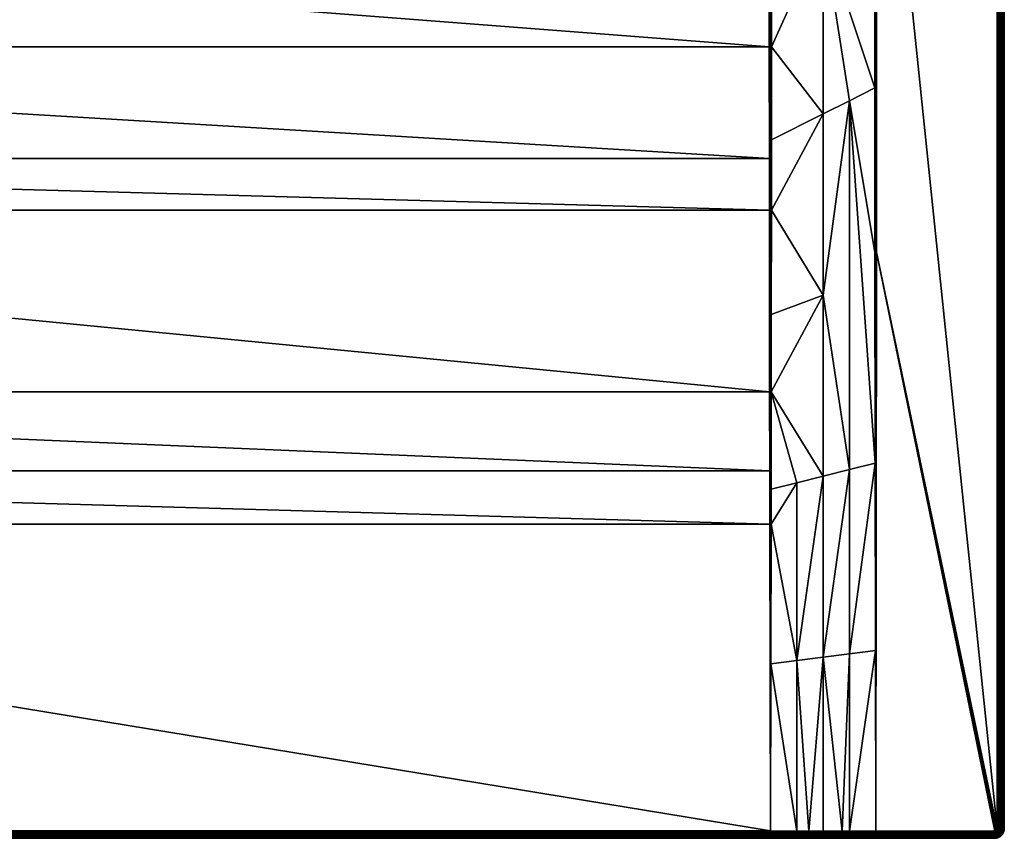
# Model space of a CAD drawing. Header units: centimetres. Extents: x 0 to 1000, y -700 to 0.
# Tile 8 of 9: x 579 to 1000, y -700 to -350. Entities that reach past the tile are written whole.
import ezdxf

# ---------------------------------------------------------------- set-up
doc = ezdxf.new("R2010")
doc.units = ezdxf.units.CM
doc.layers.get('0').update_dxf_attribs({"color": 133})

msp = doc.modelspace()

# ---------------------------------------------------------------- meshes
at = {"color": 254}
mesh = msp.add_polyface(dxfattribs=at)
corners = [(917.44, -73.1, 23.97), (925.02, -63.97, 27.01), (914.89, -76.16, 22.95), (922.51, -86.19, 22.5), (915.38, -92.02, 20.13), (922.5, -235.31, 22.5), (911.74, -95.31, 18.91), (944.54, -67.77, 29.85), (936.04, -74.99, 27.01), (944.54, -199.08, 29.85), (931.4, -78.93, 25.47), (923.84, -85.11, 22.95), (1000, -4, 27), (1000, -696, 0), (1000, -4, 0), (997, -4, 30), (945.49, -67.77, 30), (945.49, -199.08, 30), (927.81, -66.56, 26.38), (917.22, -78.3, 22.42), (919.49, -80.51, 22.24), (933.44, -72.19, 26.38), (944.45, -65.06, 29.88), (921.7, -82.78, 22.42), (910.03, -93.45, 18.49), (904.75, -88.32, 18.89), (906.55, -89.97, 18.49), (908.31, -91.69, 18.35), (899.07, -101.84, 15.08), (930.66, -69.34, 26.16), (945.01, -199.08, 29.96), (945.01, -67.77, 29.96), (997.47, -696, 29.96), (997.47, -4, 29.96), (997.93, -696, 29.85), (997.93, -4, 29.85), (998.36, -696, 29.67), (998.36, -4, 29.67), (998.76, -696, 29.43), (998.76, -4, 29.43), (999.12, -696, 29.12), (999.12, -4, 29.12), (999.43, -696, 28.76), (999.43, -4, 28.76), (999.67, -696, 28.36), (999.67, -4, 28.36), (999.85, -696, 27.93), (999.85, -4, 27.93), (999.96, -696, 27.47), (999.96, -4, 27.47), (1000, -696, 27)]
mesh.append_faces([[corners[k] for k in face] for face in [(0, 1, 2, 0), (3, 4, 5, 3), (5, 4, 6, 5), (7, 8, 9, 7), (9, 8, 10, 9), (9, 10, 11, 9), (5, 9, 3, 5), (3, 9, 11, 3), (12, 13, 14, 12), (15, 16, 17, 15), (18, 19, 20, 18), (10, 8, 21, 10), (21, 8, 7, 21), (21, 7, 22, 21), (11, 23, 3, 11), (3, 23, 24, 3), (3, 24, 4, 3), (4, 24, 6, 4), (2, 25, 19, 2), (19, 26, 20, 19), (20, 26, 27, 20), (20, 27, 23, 20), (23, 28, 24, 23), (18, 1, 19, 18), (19, 1, 0, 19), (19, 0, 2, 19), (11, 10, 23, 11), (23, 10, 21, 23), (23, 21, 20, 23), (20, 21, 29, 20), (20, 29, 18, 20), (9, 30, 7, 9), (7, 30, 31, 7), (30, 17, 16, 30), (30, 16, 31, 30), (15, 32, 33, 15), (33, 34, 35, 33), (35, 36, 37, 35), (37, 38, 39, 37), (39, 40, 41, 39), (41, 42, 43, 41), (43, 44, 45, 43), (45, 46, 47, 45), (47, 48, 49, 47), (49, 50, 12, 49)]], dxfattribs={"vtx3": -1, "color": 254})
mesh = msp.add_polyface(dxfattribs=at)
corners = [(933.75, -384.63, 26.58), (944.6, -379.2, 29.89), (922.5, -312.79, 22.55), (944.55, -218.83, 29.85), (922.5, -235.31, 22.5), (944.54, -199.08, 29.85), (933.75, -621.17, 28.96), (944.88, -619.77, 29.97), (944.76, -539.56, 29.94), (922.5, -390.26, 23.16), (900.42, -431.39, 17.29), (922.5, -467.72, 24.36), (922.5, -622.58, 27.93), (933.75, -542.33, 28), (944.63, -449.44, 29.9), (922.5, -545.16, 26), (900.46, -361.62, 15.66), (1000, -696, 27), (1000, -696, 0), (1000, -4, 27), (945.38, -449.44, 30), (996, -697, 30), (996.16, -696.99, 30), (996.31, -696.95, 30), (996.59, -696.81, 30), (996.71, -696.71, 30), (996.81, -696.59, 30), (997, -4, 30), (945.49, -199.08, 30), (997, -696, 30), (996.95, -696.31, 30), (945, -449.44, 29.98), (945, -697, 30), (945.01, -199.08, 29.96), (997.47, -696, 29.96), (997.47, -4, 29.96), (997.93, -696, 29.85), (997.93, -4, 29.85), (998.36, -696, 29.67), (998.36, -4, 29.67), (998.76, -696, 29.43), (998.76, -4, 29.43), (999.12, -696, 29.12), (999.12, -4, 29.12), (999.43, -696, 28.76), (999.43, -4, 28.76), (999.67, -696, 28.36), (999.67, -4, 28.36), (999.85, -696, 27.93), (999.85, -4, 27.93), (999.96, -696, 27.47), (999.96, -4, 27.47)]
mesh.append_faces([[corners[k] for k in face] for face in [(0, 1, 2, 0), (2, 1, 3, 2), (2, 3, 4, 2), (4, 3, 5, 4), (6, 7, 8, 6), (9, 10, 11, 9), (12, 6, 13, 12), (13, 6, 8, 13), (13, 8, 0, 13), (0, 8, 14, 0), (0, 14, 1, 0), (15, 12, 13, 15), (15, 13, 11, 15), (11, 13, 0, 11), (11, 0, 9, 11), (9, 0, 2, 9), (9, 2, 16, 9), (17, 18, 19, 17), (20, 21, 22, 20), (20, 22, 23, 20), (23, 24, 20, 23), (20, 24, 25, 20), (20, 25, 26, 20), (27, 28, 29, 27), (29, 28, 20, 29), (29, 20, 30, 29), (30, 20, 26, 30), (31, 8, 32, 31), (5, 3, 33, 5), (33, 3, 1, 33), (33, 1, 31, 33), (31, 1, 14, 31), (31, 14, 8, 31), (32, 20, 31, 32), (31, 20, 28, 31), (31, 28, 33, 31), (27, 29, 34, 27), (35, 34, 36, 35), (37, 36, 38, 37), (39, 38, 40, 39), (41, 40, 42, 41), (43, 42, 44, 43), (45, 44, 46, 45), (47, 46, 48, 47), (49, 48, 50, 49), (51, 50, 17, 51)]], dxfattribs={"vtx3": -1, "color": 254})
mesh = msp.add_polyface(dxfattribs=at)
corners = [(899.51, -300, 15), (563.52, -232.03, 15), (557.19, -242.3, 15), (549.22, -251.36, 15), (539.84, -258.94, 15), (529.3, -264.82, 15), (570.56, -209.04, 15), (568.02, -220.83, 15), (517.93, -268.84, 15), (506.03, -270.88, 15), (100.49, -300, 15), (899.52, -361.62, 15.51), (100.48, -361.62, 15.51), (899.55, -409.32, 16.64), (100.45, -409.32, 16.64), (899.56, -431.39, 17.16), (900.46, -326.55, 15.37), (922.5, -312.79, 22.55), (900.46, -300, 15.15), (922.5, -235.31, 22.5), (900.46, -251.8, 15.15), (900.46, -361.62, 15.66), (900.44, -401.31, 16.58), (922.5, -390.26, 23.16), (900.42, -431.39, 17.29), (543.21, -253.52, 14.4), (538.66, -257.19, 14.4), (538.93, -257.6, 14.66), (533.55, -260.05, 14.4), (528.64, -263.35, 14.66), (547.77, -249.84, 14.4), (548.11, -250.19, 14.66), (539.22, -258.03, 14.85), (528.85, -263.83, 14.85), (548.47, -250.57, 14.85), (539.53, -258.48, 14.96), (529.07, -264.32, 14.96), (548.84, -250.96, 14.96), (900, -431.39, 17.19), (899.99, -361.62, 15.54), (899.99, -300, 15.04), (899.99, -237.16, 15.04), (899.51, -237.16, 15)]
mesh.append_faces([[corners[k] for k in face] for face in [(0, 1, 2, 0), (2, 3, 0, 2), (0, 3, 4, 0), (0, 4, 5, 0), (0, 6, 7, 0), (0, 7, 1, 0), (5, 8, 0, 5), (0, 8, 9, 0), (0, 9, 10, 0), (0, 10, 11, 0), (11, 12, 13, 11), (13, 14, 15, 13), (16, 17, 18, 16), (18, 17, 19, 18), (19, 20, 18, 19), (21, 22, 23, 21), (23, 22, 24, 23), (21, 17, 16, 21), (25, 26, 27, 25), (26, 28, 27, 26), (27, 28, 29, 27), (30, 25, 31, 30), (31, 25, 27, 31), (31, 27, 32, 31), (32, 27, 33, 32), (34, 31, 32, 34), (34, 32, 35, 34), (35, 32, 36, 35), (37, 34, 35, 37), (37, 35, 4, 37), (4, 35, 5, 4), (3, 37, 4, 3), (38, 24, 22, 38), (38, 22, 39, 38), (18, 40, 16, 18), (16, 40, 39, 16), (16, 39, 21, 16), (21, 39, 22, 21), (13, 38, 39, 13), (13, 39, 11, 13), (11, 39, 40, 11), (11, 40, 0, 11), (18, 20, 40, 18), (40, 20, 41, 40), (41, 42, 0, 41), (41, 0, 40, 41)]], dxfattribs={"vtx3": -1, "color": 254})
mesh = msp.add_polyface(dxfattribs=at)
corners = [(504.24, -249.79, 2.6), (505.85, -268.78, 14.4), (508.41, -249.07, 2.6), (511.62, -267.79, 14.4), (512.59, -248.36, 2.6), (517.39, -266.8, 14.4), (516.59, -246.94, 2.6), (522.91, -264.85, 14.4), (520.58, -245.53, 2.6), (528.43, -262.9, 14.4), (524.28, -243.47, 2.6), (533.55, -260.05, 14.4), (527.98, -241.4, 2.6), (538.66, -257.19, 14.4), (500, -249.97, 2.6), (500, -268.78, 14.4), (899.52, -361.62, 15.51), (100.49, -300, 15), (100.48, -361.62, 15.51), (899.55, -409.32, 16.64), (100.45, -409.32, 16.64), (504.2, -249.3, 2.34), (504.15, -248.78, 2.15), (495.8, -249.3, 2.34), (528.64, -263.35, 14.66), (517.52, -267.28, 14.66), (505.9, -269.27, 14.66), (494.1, -269.27, 14.66), (505.94, -269.79, 14.85), (494.06, -269.79, 14.85), (517.65, -267.78, 14.85), (505.99, -270.33, 14.96), (494.01, -270.33, 14.96), (538.93, -257.6, 14.66), (528.85, -263.83, 14.85), (517.79, -268.31, 14.96), (506.03, -270.88, 15), (493.97, -270.88, 15), (539.22, -258.03, 14.85), (529.07, -264.32, 14.96), (517.93, -268.84, 15), (539.53, -258.48, 14.96), (529.3, -264.82, 15)]
mesh.append_faces([[corners[k] for k in face] for face in [(0, 1, 2, 0), (2, 1, 3, 2), (2, 3, 4, 2), (4, 3, 5, 4), (4, 5, 6, 4), (6, 5, 7, 6), (6, 7, 8, 6), (8, 7, 9, 8), (8, 9, 10, 8), (10, 9, 11, 10), (12, 11, 13, 12), (14, 15, 0, 14), (0, 15, 1, 0), (16, 17, 18, 16), (19, 18, 20, 19), (14, 0, 21, 14), (21, 0, 2, 21), (21, 22, 23, 21), (11, 9, 24, 11), (7, 5, 25, 7), (3, 1, 26, 3), (1, 15, 26, 1), (26, 15, 27, 26), (5, 3, 25, 5), (25, 3, 26, 25), (25, 26, 28, 25), (28, 26, 29, 28), (9, 7, 24, 9), (24, 7, 25, 24), (24, 25, 30, 24), (30, 25, 28, 30), (30, 28, 31, 30), (31, 28, 32, 31), (33, 24, 34, 33), (34, 24, 30, 34), (34, 30, 35, 34), (35, 30, 31, 35), (35, 31, 36, 35), (36, 31, 37, 36), (38, 34, 39, 38), (39, 34, 35, 39), (39, 35, 40, 39), (40, 35, 36, 40), (41, 39, 42, 41), (42, 39, 40, 42)]], dxfattribs={"vtx3": -1, "color": 254})
mesh = msp.add_polyface(dxfattribs=at)
corners = [(4, -700, 0), (899.99, -700, 26.83), (100.01, -700, 26.83), (100.26, -565.66, 22.73), (100, -565.65, 22.74), (100, -696.83, 29.82), (99.86, -625.39, 25.98), (99.75, -565.65, 22.77), (99.72, -550.74, 22.08), (99.66, -509.09, 20.15), (100, -509.1, 20.1), (100.29, -542.87, 21.66), (99.63, -476.04, 18.93), (100, -431.39, 17.19), (99.58, -431.39, 17.29), (99.56, -401.31, 16.58), (100.35, -509.1, 20.08), (100.44, -431.39, 17.16), (100.45, -409.32, 16.64), (100.01, -361.62, 15.54), (899.99, -697.32, 29.81), (100.01, -697.32, 29.81), (100.01, -697.8, 29.72), (899.99, -697.8, 29.72), (100.01, -698.26, 29.55), (899.99, -698.26, 29.55), (100.01, -698.68, 29.31), (899.99, -698.68, 29.31), (100.01, -699.06, 29.01), (899.99, -699.06, 29.01), (100.01, -699.39, 28.64), (899.99, -699.39, 28.64), (100.01, -699.65, 28.23), (899.99, -699.65, 28.23), (100.01, -699.84, 27.79), (899.99, -699.84, 27.79), (100.01, -699.96, 27.31), (899.99, -699.96, 27.31), (99.98, -700, 26.83), (99.98, -699.96, 27.31), (99.98, -699.84, 27.79), (99.99, -699.65, 28.23), (99.99, -699.39, 28.64), (99.99, -699.06, 29.01), (99.99, -698.68, 29.31), (99.99, -698.26, 29.55), (99.99, -697.8, 29.72), (99.99, -697.32, 29.81)]
mesh.append_faces([[corners[k] for k in face] for face in [(0, 1, 2, 0), (3, 4, 5, 3), (6, 5, 4, 6), (6, 4, 7, 6), (7, 4, 8, 7), (9, 8, 10, 9), (10, 8, 4, 10), (10, 4, 11, 10), (11, 4, 3, 11), (9, 10, 12, 9), (12, 10, 13, 12), (12, 13, 14, 12), (14, 13, 15, 14), (11, 16, 10, 11), (10, 16, 17, 10), (10, 17, 13, 10), (13, 17, 18, 13), (13, 18, 19, 13), (20, 21, 22, 20), (23, 22, 24, 23), (25, 24, 26, 25), (27, 26, 28, 27), (29, 28, 30, 29), (31, 30, 32, 31), (33, 32, 34, 33), (35, 34, 36, 35), (37, 36, 2, 37), (38, 2, 39, 38), (39, 2, 36, 39), (39, 36, 40, 39), (40, 36, 34, 40), (40, 34, 41, 40), (41, 34, 32, 41), (41, 32, 42, 41), (42, 32, 30, 42), (42, 30, 43, 42), (43, 30, 28, 43), (43, 28, 44, 43), (44, 28, 26, 44), (44, 26, 45, 44), (45, 26, 24, 45), (45, 24, 46, 45), (46, 24, 22, 46), (46, 22, 47, 46), (47, 22, 21, 47), (47, 21, 5, 47)]], dxfattribs={"vtx3": -1, "color": 254})
mesh = msp.add_polyface(dxfattribs=at)
corners = [(899.56, -431.39, 17.16), (100.45, -409.32, 16.64), (100.44, -431.39, 17.16), (899.65, -509.1, 20.08), (100.35, -509.1, 20.08), (899.71, -542.87, 21.66), (100.29, -542.87, 21.66), (899.74, -565.66, 22.73), (100.26, -565.66, 22.73), (900, -696.83, 29.82), (100, -696.83, 29.82), (996, -700, 0), (899.99, -700, 26.83), (4, -700, 0), (900, -565.65, 22.74), (900, -509.1, 20.1), (900, -431.39, 17.19), (899.55, -409.32, 16.64), (900.02, -700, 26.83), (899.99, -699.96, 27.31), (900.02, -699.96, 27.31), (899.99, -699.84, 27.79), (900.02, -699.84, 27.79), (899.99, -699.65, 28.23), (900.01, -699.65, 28.23), (899.99, -699.39, 28.64), (900.01, -699.39, 28.64), (899.99, -699.06, 29.01), (900.01, -699.06, 29.01), (899.99, -698.68, 29.31), (900.01, -698.68, 29.31), (899.99, -698.26, 29.55), (900.01, -698.26, 29.55), (899.99, -697.8, 29.72), (900.01, -697.8, 29.72), (899.99, -697.32, 29.81), (900.01, -697.32, 29.81), (100.01, -697.32, 29.81), (100.01, -697.8, 29.72), (100.01, -698.26, 29.55), (100.01, -698.68, 29.31), (100.01, -699.06, 29.01), (100.01, -699.39, 28.64), (100.01, -699.65, 28.23), (100.01, -699.84, 27.79), (100.01, -699.96, 27.31), (100.01, -700, 26.83)]
mesh.append_faces([[corners[k] for k in face] for face in [(0, 1, 2, 0), (0, 2, 3, 0), (3, 2, 4, 3), (3, 4, 5, 3), (5, 4, 6, 5), (5, 6, 7, 5), (7, 6, 8, 7), (7, 8, 9, 7), (9, 8, 10, 9), (11, 12, 13, 11), (7, 9, 14, 7), (7, 14, 5, 7), (5, 14, 15, 5), (5, 15, 3, 5), (3, 15, 16, 3), (3, 16, 0, 3), (0, 16, 17, 0), (12, 18, 19, 12), (19, 20, 21, 19), (21, 22, 23, 21), (23, 22, 24, 23), (23, 24, 25, 23), (25, 24, 26, 25), (25, 26, 27, 25), (27, 26, 28, 27), (27, 28, 29, 27), (29, 28, 30, 29), (29, 30, 31, 29), (31, 30, 32, 31), (31, 32, 33, 31), (33, 32, 34, 33), (33, 34, 35, 33), (35, 34, 36, 35), (35, 36, 9, 35), (9, 10, 37, 9), (9, 37, 35, 9), (35, 38, 33, 35), (33, 39, 31, 33), (31, 40, 29, 31), (29, 41, 27, 29), (27, 42, 25, 27), (25, 43, 23, 25), (23, 44, 21, 23), (21, 45, 19, 21), (19, 46, 12, 19)]], dxfattribs={"vtx3": -1, "color": 254})
mesh = msp.add_polyface(dxfattribs=at)
corners = [(911.25, -624, 26.89), (900.14, -625.39, 25.98), (911.25, -696.88, 29.87), (900, -696.83, 29.82), (911.25, -547.99, 24), (900.28, -550.74, 22.08), (900.25, -565.65, 22.77), (900.34, -509.09, 20.15), (900.42, -431.39, 17.29), (900.37, -476.04, 18.93), (922.5, -467.72, 24.36), (922.5, -545.16, 26), (916.42, -696.9, 29.89), (922.5, -622.58, 27.93), (900, -565.65, 22.74), (900, -509.1, 20.1), (900, -431.39, 17.19), (899.99, -699.96, 27.31), (900.02, -700, 26.83), (900.02, -699.96, 27.31), (899.99, -699.84, 27.79), (900.02, -699.84, 27.79), (900.01, -697.32, 29.81), (916.43, -700, 26.89), (916.43, -699.96, 27.37), (916.43, -699.85, 27.84), (900.01, -699.65, 28.23), (916.43, -699.66, 28.28), (900.01, -699.39, 28.64), (916.42, -699.4, 28.69), (900.01, -699.06, 29.01), (916.42, -699.08, 29.05), (900.01, -698.68, 29.31), (916.42, -698.71, 29.36), (900.01, -698.26, 29.55), (916.42, -698.3, 29.6), (900.01, -697.8, 29.72), (916.42, -697.85, 29.77), (916.42, -697.38, 29.87)]
mesh.append_faces([[corners[k] for k in face] for face in [(0, 1, 2, 0), (2, 1, 3, 2), (4, 5, 6, 4), (5, 4, 7, 5), (8, 9, 10, 8), (10, 9, 7, 10), (10, 7, 11, 10), (11, 7, 4, 11), (11, 4, 0, 11), (0, 4, 6, 0), (0, 6, 1, 0), (2, 12, 0, 2), (0, 12, 13, 0), (0, 13, 11, 0), (3, 1, 14, 3), (1, 6, 14, 1), (14, 6, 5, 14), (14, 5, 15, 14), (5, 7, 15, 5), (15, 7, 9, 15), (15, 9, 16, 15), (9, 8, 16, 9), (17, 18, 19, 17), (20, 19, 21, 20), (2, 3, 22, 2), (18, 23, 19, 18), (19, 23, 24, 19), (19, 24, 21, 19), (21, 24, 25, 21), (21, 25, 26, 21), (26, 25, 27, 26), (26, 27, 28, 26), (28, 27, 29, 28), (28, 29, 30, 28), (30, 29, 31, 30), (30, 31, 32, 30), (32, 31, 33, 32), (32, 33, 34, 32), (34, 33, 35, 34), (34, 35, 36, 34), (36, 35, 37, 36), (36, 37, 22, 36), (22, 37, 38, 22), (22, 38, 2, 22), (2, 38, 12, 2)]], dxfattribs={"vtx3": -1, "color": 254})
mesh = msp.add_polyface(dxfattribs=at)
corners = [(916.42, -696.9, 29.89), (922.5, -696.92, 29.92), (922.5, -622.58, 27.93), (945, -697, 30), (944.88, -619.77, 29.97), (933.75, -696.96, 29.96), (933.75, -621.17, 28.96), (930.71, -696.95, 29.95), (996.95, -696.31, 30), (996.99, -696.16, 30), (997, -696, 30), (996, -697, 30), (945.38, -449.44, 30), (996.81, -696.59, 30), (996.89, -696.45, 30), (999.95, -696.63, 27), (999.95, -696.63, 0), (1000, -696, 0), (1000, -696, 27), (944.76, -539.56, 29.94), (997.19, -696.86, 29.96), (997.31, -696.67, 29.96), (997.4, -696.45, 29.96), (997.45, -696.23, 29.96), (997.47, -696, 29.96), (997.72, -696.87, 29.85), (997.83, -696.6, 29.85), (997.9, -696.3, 29.85), (997.93, -696, 29.85), (998.25, -696.73, 29.67), (998.33, -696.37, 29.67), (998.36, -696, 29.67), (998.63, -696.85, 29.43), (998.73, -696.43, 29.43), (998.76, -696, 29.43), (998.97, -696.96, 29.12), (999.08, -696.49, 29.12), (999.12, -696, 29.12), (999.38, -696.54, 28.76), (999.43, -696, 28.76), (999.63, -696.57, 28.36), (999.67, -696, 28.36), (999.81, -696.6, 27.93), (999.85, -696, 27.93), (999.91, -696.62, 27.47), (999.96, -696, 27.47)]
mesh.append_faces([[corners[k] for k in face] for face in [(0, 1, 2, 0), (3, 4, 5, 3), (5, 4, 6, 5), (5, 6, 7, 5), (1, 7, 2, 1), (2, 7, 6, 2), (8, 9, 10, 8), (3, 11, 12, 3), (8, 13, 14, 8), (15, 16, 17, 15), (15, 17, 18, 15), (3, 19, 4, 3), (13, 20, 14, 13), (14, 20, 21, 14), (14, 21, 8, 14), (8, 21, 22, 8), (8, 22, 9, 8), (9, 22, 23, 9), (9, 23, 10, 9), (10, 23, 24, 10), (22, 25, 26, 22), (22, 26, 23, 22), (23, 26, 27, 23), (23, 27, 24, 23), (24, 27, 28, 24), (26, 29, 27, 26), (27, 29, 30, 27), (27, 30, 28, 27), (28, 30, 31, 28), (30, 32, 33, 30), (30, 33, 31, 30), (31, 33, 34, 31), (33, 35, 36, 33), (33, 36, 34, 33), (34, 36, 37, 34), (36, 38, 37, 36), (37, 38, 39, 37), (38, 40, 39, 38), (39, 40, 41, 39), (40, 42, 41, 40), (41, 42, 43, 41), (42, 44, 43, 42), (43, 44, 45, 43), (44, 15, 45, 44), (45, 15, 18, 45)]], dxfattribs={"vtx3": -1, "color": 254})
mesh = msp.add_polyface(dxfattribs=at)
corners = [(930.72, -700, 26.95), (916.43, -700, 26.89), (900.02, -700, 26.83), (996, -700, 0), (899.99, -700, 26.83), (945, -697.93, 29.85), (945, -697.91, 29.86), (930.71, -697.42, 29.92), (930.71, -698.33, 29.64), (930.71, -698.74, 29.39), (945, -698.76, 29.43), (945, -698.75, 29.44), (945, -698.36, 29.67), (930.71, -697.89, 29.81), (945, -698.34, 29.68), (930.71, -699.1, 29.09), (930.71, -699.41, 28.73), (945, -699.43, 28.76), (945, -699.42, 28.77), (945, -699.12, 29.12), (945, -699.11, 29.13), (930.71, -699.67, 28.32), (930.71, -699.85, 27.89), (945, -699.85, 27.93), (945, -699.67, 28.37), (945.01, -700, 27), (930.72, -699.96, 27.42), (945, -699.96, 27.47), (916.43, -699.96, 27.37), (916.43, -699.85, 27.84), (916.43, -699.66, 28.28), (916.42, -699.4, 28.69), (916.42, -699.08, 29.05), (916.42, -698.71, 29.36), (916.42, -698.3, 29.6), (916.42, -697.85, 29.77), (916.42, -697.38, 29.87), (945.01, -697.93, 29.85), (945.01, -697.91, 29.86), (945.01, -697.47, 29.96)]
mesh.append_faces([[corners[k] for k in face] for face in [(0, 1, 2, 0), (0, 2, 3, 0), (3, 2, 4, 3), (5, 6, 7, 5), (8, 9, 10, 8), (10, 11, 8, 10), (8, 11, 12, 8), (8, 12, 13, 8), (13, 12, 14, 13), (13, 14, 5, 13), (15, 16, 17, 15), (17, 18, 15, 17), (15, 18, 19, 15), (15, 19, 9, 15), (9, 19, 20, 9), (9, 20, 10, 9), (21, 22, 23, 21), (21, 23, 24, 21), (21, 24, 16, 21), (16, 24, 17, 16), (0, 25, 26, 0), (26, 25, 27, 26), (26, 27, 22, 26), (22, 27, 23, 22), (1, 0, 28, 1), (28, 0, 26, 28), (28, 26, 29, 28), (29, 26, 22, 29), (29, 22, 30, 29), (30, 22, 21, 30), (30, 21, 31, 30), (31, 21, 16, 31), (31, 16, 32, 31), (32, 16, 15, 32), (32, 15, 33, 32), (33, 15, 9, 33), (33, 9, 34, 33), (34, 9, 8, 34), (34, 8, 35, 34), (35, 8, 13, 35), (35, 13, 36, 35), (5, 14, 37, 5), (5, 37, 6, 5), (6, 37, 38, 6), (6, 38, 39, 6)]], dxfattribs={"vtx3": -1, "color": 254})
mesh = msp.add_polyface(dxfattribs=at)
corners = [(996.31, -696.95, 30), (996.45, -696.89, 30), (996.59, -696.81, 30), (922.5, -696.92, 29.92), (916.42, -696.9, 29.89), (916.42, -697.38, 29.87), (933.75, -696.96, 29.96), (930.71, -696.95, 29.95), (930.71, -697.42, 29.92), (930.71, -697.89, 29.81), (945, -697.93, 29.85), (945, -697.91, 29.86), (944.99, -697.47, 29.96), (944.99, -697.44, 29.97), (945, -697, 30), (945.01, -697.44, 29.97), (945.01, -697.47, 29.96), (996, -697, 30), (996, -697.47, 29.96), (945.01, -697.91, 29.86), (996.16, -696.99, 30), (996.23, -697.45, 29.96), (996.45, -697.4, 29.96), (996.67, -697.31, 29.96), (996.86, -697.19, 29.96), (996.71, -696.71, 30), (997.04, -697.04, 29.96), (996.81, -696.59, 30), (997.19, -696.86, 29.96), (996, -697.93, 29.85), (996.3, -697.9, 29.85), (996.6, -697.83, 29.85), (996.87, -697.72, 29.85), (997.13, -697.56, 29.85), (997.36, -697.36, 29.85), (997.56, -697.13, 29.85), (997.31, -696.67, 29.96), (997.39, -697.91, 29.67)]
mesh.append_faces([[corners[k] for k in face] for face in [(0, 1, 2, 0), (3, 4, 5, 3), (6, 7, 8, 6), (8, 9, 10, 8), (8, 11, 12, 8), (8, 12, 6, 8), (6, 12, 13, 6), (6, 13, 14, 6), (5, 9, 8, 5), (5, 8, 3, 5), (3, 8, 7, 3), (15, 14, 13, 15), (15, 13, 16, 15), (16, 13, 12, 16), (16, 12, 11, 16), (14, 15, 17, 14), (17, 15, 18, 17), (15, 16, 18, 15), (18, 16, 19, 18), (17, 18, 20, 17), (20, 18, 21, 20), (20, 21, 0, 20), (0, 21, 22, 0), (0, 22, 1, 0), (1, 22, 23, 1), (1, 23, 2, 1), (2, 23, 24, 2), (2, 24, 25, 2), (25, 24, 26, 25), (25, 26, 27, 25), (27, 26, 28, 27), (18, 29, 21, 18), (21, 29, 30, 21), (21, 30, 22, 21), (22, 30, 31, 22), (22, 31, 23, 22), (23, 31, 32, 23), (23, 32, 24, 23), (24, 32, 33, 24), (24, 33, 26, 24), (26, 33, 34, 26), (26, 34, 28, 26), (28, 34, 35, 28), (28, 35, 36, 28), (33, 37, 34, 33)]], dxfattribs={"vtx3": -1, "color": 254})
mesh = msp.add_polyface(dxfattribs=at)
corners = [(996, -700, 27), (945.01, -700, 27), (996, -700, 0), (930.72, -700, 26.95), (996.63, -699.95, 0), (996.63, -699.95, 27), (996, -699.96, 27.47), (996, -697.47, 29.96), (945.01, -697.91, 29.86), (996, -697.93, 29.85), (945.01, -697.93, 29.85), (945, -698.34, 29.68), (996, -698.36, 29.67), (945, -698.36, 29.67), (945, -698.75, 29.44), (996, -698.76, 29.43), (945, -698.76, 29.43), (945, -699.11, 29.13), (996, -699.12, 29.12), (945, -699.12, 29.12), (945, -699.42, 28.77), (996, -699.43, 28.76), (945, -699.43, 28.76), (945, -699.67, 28.37), (996, -699.67, 28.36), (945, -699.85, 27.93), (996, -699.85, 27.93), (945, -699.96, 27.47), (996.3, -697.9, 29.85), (996.37, -698.33, 29.67), (996.6, -697.83, 29.85), (996.73, -698.25, 29.67), (996.43, -698.73, 29.43), (996.49, -699.08, 29.12), (996.85, -698.63, 29.43), (996.54, -699.38, 28.76), (996.57, -699.63, 28.36), (996.6, -699.81, 27.93), (996.62, -699.91, 27.47)]
mesh.append_faces([[corners[k] for k in face] for face in [(0, 1, 2, 0), (2, 1, 3, 2), (0, 2, 4, 0), (0, 4, 5, 0), (1, 0, 6, 1), (7, 8, 9, 7), (8, 10, 9, 8), (9, 10, 11, 9), (9, 11, 12, 9), (11, 13, 12, 11), (12, 13, 14, 12), (12, 14, 15, 12), (14, 16, 15, 14), (15, 16, 17, 15), (15, 17, 18, 15), (17, 19, 18, 17), (18, 19, 20, 18), (18, 20, 21, 18), (20, 22, 21, 20), (21, 22, 23, 21), (21, 23, 24, 21), (24, 23, 25, 24), (24, 25, 26, 24), (26, 25, 27, 26), (26, 27, 6, 26), (6, 27, 1, 6), (9, 12, 28, 9), (28, 12, 29, 28), (28, 29, 30, 28), (30, 29, 31, 30), (12, 15, 29, 12), (29, 15, 32, 29), (29, 32, 31, 29), (15, 18, 32, 15), (32, 18, 33, 32), (32, 33, 34, 32), (18, 21, 33, 18), (33, 21, 35, 33), (21, 24, 35, 21), (35, 24, 36, 35), (24, 26, 36, 24), (36, 26, 37, 36), (26, 6, 37, 26), (37, 6, 38, 37), (6, 0, 38, 6), (38, 0, 5, 38)]], dxfattribs={"vtx3": -1, "color": 254})
mesh = msp.add_polyface(dxfattribs=at)
corners = [(996.63, -699.95, 27), (996.63, -699.95, 0), (997.24, -699.8, 0), (997.24, -699.8, 27), (997.82, -699.56, 0), (997.82, -699.56, 27), (996.6, -697.83, 29.85), (996.73, -698.25, 29.67), (996.87, -697.72, 29.85), (997.07, -698.1, 29.67), (997.13, -697.56, 29.85), (997.39, -697.91, 29.67), (996.43, -698.73, 29.43), (996.85, -698.63, 29.43), (997.25, -698.46, 29.43), (997.62, -698.24, 29.43), (997.67, -697.67, 29.67), (997.95, -697.95, 29.43), (996.49, -699.08, 29.12), (996.96, -698.97, 29.12), (997.42, -698.78, 29.12), (997.83, -698.53, 29.12), (996.54, -699.38, 28.76), (997.06, -699.26, 28.76), (997.56, -699.05, 28.76), (998.01, -698.77, 28.76), (996.57, -699.63, 28.36), (997.14, -699.49, 28.36), (997.67, -699.27, 28.36), (996.6, -699.81, 27.93), (997.19, -699.66, 27.93), (997.75, -699.43, 27.93), (998.16, -698.97, 28.36), (996.62, -699.91, 27.47), (997.22, -699.77, 27.47), (997.8, -699.53, 27.47)]
mesh.append_faces([[corners[k] for k in face] for face in [(0, 1, 2, 0), (0, 2, 3, 0), (3, 2, 4, 3), (3, 4, 5, 3), (6, 7, 8, 6), (8, 7, 9, 8), (8, 9, 10, 8), (10, 9, 11, 10), (7, 12, 13, 7), (7, 13, 9, 7), (9, 13, 14, 9), (9, 14, 11, 9), (11, 14, 15, 11), (11, 15, 16, 11), (16, 15, 17, 16), (13, 18, 19, 13), (13, 19, 14, 13), (14, 19, 20, 14), (14, 20, 15, 14), (15, 20, 21, 15), (15, 21, 17, 15), (18, 22, 19, 18), (19, 22, 23, 19), (19, 23, 20, 19), (20, 23, 24, 20), (20, 24, 21, 20), (21, 24, 25, 21), (22, 26, 23, 22), (23, 26, 27, 23), (23, 27, 24, 23), (24, 27, 28, 24), (24, 28, 25, 24), (26, 29, 27, 26), (27, 29, 30, 27), (27, 30, 28, 27), (28, 30, 31, 28), (28, 31, 32, 28), (29, 33, 30, 29), (30, 33, 34, 30), (30, 34, 31, 30), (31, 34, 35, 31), (33, 0, 34, 33), (34, 0, 3, 34), (34, 3, 35, 34), (35, 3, 5, 35)]], dxfattribs={"vtx3": -1, "color": 254})
mesh = msp.add_polyface(dxfattribs=at)
corners = [(999.56, -697.82, 27), (999.56, -697.82, 0), (999.8, -697.24, 0), (999.8, -697.24, 27), (999.95, -696.63, 0), (999.95, -696.63, 27), (997.31, -696.67, 29.96), (997.56, -697.13, 29.85), (997.72, -696.87, 29.85), (997.4, -696.45, 29.96), (997.36, -697.36, 29.85), (997.39, -697.91, 29.67), (997.67, -697.67, 29.67), (997.91, -697.39, 29.67), (998.1, -697.07, 29.67), (997.83, -696.6, 29.85), (998.25, -696.73, 29.67), (997.95, -697.95, 29.43), (998.24, -697.62, 29.43), (998.46, -697.25, 29.43), (998.63, -696.85, 29.43), (998.33, -696.37, 29.67), (998.53, -697.83, 29.12), (998.78, -697.42, 29.12), (998.97, -696.96, 29.12), (998.73, -696.43, 29.43), (998.77, -698.01, 28.76), (999.05, -697.56, 28.76), (999.26, -697.06, 28.76), (999.08, -696.49, 29.12), (999.38, -696.54, 28.76), (999.27, -697.67, 28.36), (999.49, -697.14, 28.36), (999.63, -696.57, 28.36), (999.43, -697.75, 27.93), (999.66, -697.19, 27.93), (999.81, -696.6, 27.93), (999.53, -697.8, 27.47), (999.77, -697.22, 27.47), (999.91, -696.62, 27.47)]
mesh.append_faces([[corners[k] for k in face] for face in [(0, 1, 2, 0), (0, 2, 3, 0), (3, 2, 4, 3), (3, 4, 5, 3), (6, 7, 8, 6), (6, 8, 9, 6), (10, 11, 12, 10), (10, 12, 7, 10), (7, 12, 13, 7), (7, 13, 8, 7), (8, 13, 14, 8), (8, 14, 15, 8), (15, 14, 16, 15), (12, 17, 13, 12), (13, 17, 18, 13), (13, 18, 14, 13), (14, 18, 19, 14), (14, 19, 16, 14), (16, 19, 20, 16), (16, 20, 21, 16), (18, 22, 19, 18), (19, 22, 23, 19), (19, 23, 20, 19), (20, 23, 24, 20), (20, 24, 25, 20), (23, 26, 27, 23), (23, 27, 24, 23), (24, 27, 28, 24), (24, 28, 29, 24), (29, 28, 30, 29), (27, 31, 28, 27), (28, 31, 32, 28), (28, 32, 30, 28), (30, 32, 33, 30), (31, 34, 32, 31), (32, 34, 35, 32), (32, 35, 33, 32), (33, 35, 36, 33), (34, 37, 35, 34), (35, 37, 38, 35), (35, 38, 36, 35), (36, 38, 39, 36), (37, 0, 38, 37), (38, 0, 3, 38), (38, 3, 39, 38), (39, 3, 5, 39)]], dxfattribs={"vtx3": -1, "color": 254})
mesh = msp.add_polyface(dxfattribs=at)
corners = [(997.82, -699.56, 27), (997.82, -699.56, 0), (998.35, -699.24, 0), (998.35, -699.24, 27), (998.83, -698.83, 0), (998.83, -698.83, 27), (999.24, -698.35, 0), (999.24, -698.35, 27), (999.56, -697.82, 0), (999.56, -697.82, 27), (997.95, -697.95, 29.43), (997.83, -698.53, 29.12), (998.21, -698.21, 29.12), (998.24, -697.62, 29.43), (998.53, -697.83, 29.12), (998.01, -698.77, 28.76), (998.42, -698.42, 28.76), (998.77, -698.01, 28.76), (998.78, -697.42, 29.12), (997.67, -699.27, 28.36), (998.16, -698.97, 28.36), (998.6, -698.6, 28.36), (998.97, -698.16, 28.36), (999.05, -697.56, 28.76), (999.27, -697.67, 28.36), (997.75, -699.43, 27.93), (998.26, -699.12, 27.93), (998.72, -698.72, 27.93), (999.12, -698.26, 27.93), (999.43, -697.75, 27.93), (997.8, -699.53, 27.47), (998.33, -699.21, 27.47), (998.8, -698.8, 27.47), (999.21, -698.33, 27.47), (999.53, -697.8, 27.47)]
mesh.append_faces([[corners[k] for k in face] for face in [(0, 1, 2, 0), (0, 2, 3, 0), (3, 2, 4, 3), (3, 4, 5, 3), (5, 4, 6, 5), (5, 6, 7, 5), (7, 6, 8, 7), (7, 8, 9, 7), (10, 11, 12, 10), (10, 12, 13, 10), (13, 12, 14, 13), (11, 15, 12, 11), (12, 15, 16, 12), (12, 16, 14, 12), (14, 16, 17, 14), (14, 17, 18, 14), (15, 19, 20, 15), (15, 20, 16, 15), (16, 20, 21, 16), (16, 21, 17, 16), (17, 21, 22, 17), (17, 22, 23, 17), (23, 22, 24, 23), (20, 25, 26, 20), (20, 26, 21, 20), (21, 26, 27, 21), (21, 27, 22, 21), (22, 27, 28, 22), (22, 28, 24, 22), (24, 28, 29, 24), (25, 30, 26, 25), (26, 30, 31, 26), (26, 31, 27, 26), (27, 31, 32, 27), (27, 32, 28, 27), (28, 32, 33, 28), (28, 33, 29, 28), (29, 33, 34, 29), (30, 0, 31, 30), (31, 0, 3, 31), (31, 3, 32, 31), (32, 3, 5, 32), (32, 5, 33, 32), (33, 5, 7, 33), (33, 7, 34, 33), (34, 7, 9, 34)]], dxfattribs={"vtx3": -1, "color": 254})

doc.saveas('drawing.dxf')
